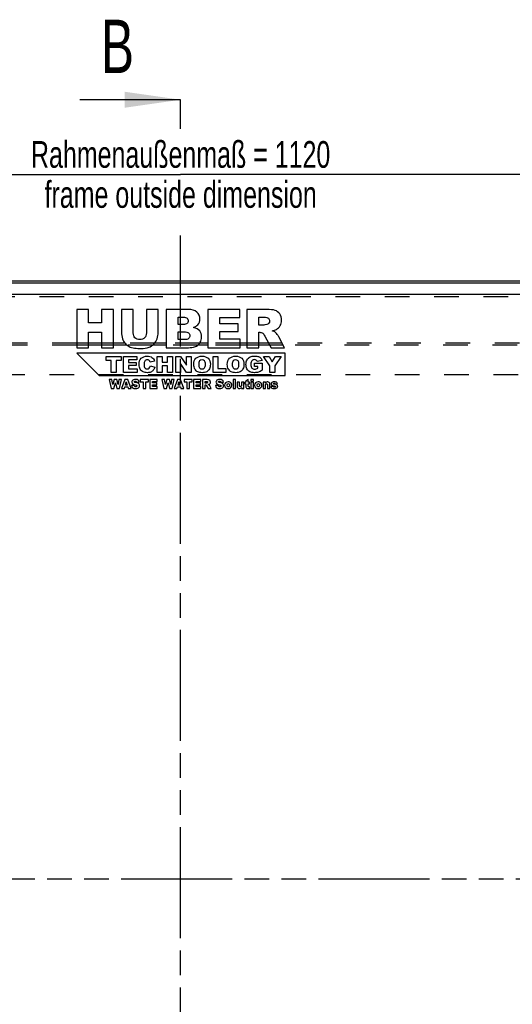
# Model space of a CAD drawing. Header units: millimetres. Extents: x 0 to 4200, y 0 to 2970.
# Tile 3 of 14: x 1009 to 1471, y 776 to 1699. Entities that reach past the tile are written whole.
import ezdxf

# ---------------------------------------------------------------- set-up
doc = ezdxf.new("R2010")
doc.units = ezdxf.units.MM
doc.header["$LTSCALE"] = 231
doc.linetypes.add('HIDDEN', pattern=[0.2, 0.1, -0.1])
doc.linetypes.add('PHANTOM', pattern=[0.8, 0.45, -0.05, 0.1, -0.05, 0.1, -0.05])
doc.layers.get('0').update_dxf_attribs({"linetype": 'CONTINUOUS'})
for name, color, linetype in [('050_DIMENSIONING', 7, 'CONTINUOUS'), ('DEFAULT_2', 8, 'HIDDEN'), ('HATCHING_BL0', 7, 'CONTINUOUS'), ('HATCHING_BL1', 7, 'CONTINUOUS')]:
    doc.layers.add(name, color=color, linetype=linetype)
doc.styles.get("Standard").update_dxf_attribs({"font": 'txt', "width": 0.7})
doc.dimstyles.new('DIMSTYLE_2', dxfattribs={"dimtxt": 25, "dimasz": 35, "dimexe": 2, "dimexo": 1, "dimtad": 1, "dimdec": 1, "dimtxsty": 'Standard', "dimblk": '_FILLED', "dimblk1": '_FILLED', "dimblk2": '_FILLED', "dimcen": 0.09, "dimazin": 2, "dimtp": 1.2, "dimtm": 1.2, "dimtfac": 1, "dimtdec": 1, "dimtofl": 0, "dimtmove": 0, "dimatfit": 3, "dimldrblk": '_FILLED', "dimfxl": 1, "dimtolj": 1, "dimarcsym": 0})
doc.dimstyles.get("Standard").update_dxf_attribs({"dimtxt": 25, "dimasz": 35, "dimexe": 2, "dimexo": 1, "dimtad": 1, "dimtxsty": 'Standard', "dimblk": '_FILLED', "dimblk1": '_FILLED', "dimblk2": '_FILLED', "dimcen": 0.09, "dimazin": 2, "dimtol": 1, "dimtp": 0.01, "dimtm": 0.01, "dimtfac": 1, "dimtofl": 0, "dimtmove": 0, "dimatfit": 3, "dimldrblk": '_FILLED', "dimfxl": 1, "dimtolj": 1, "dimarcsym": 0})

# ---------------------------------------------------------------- blocks, each defined once
blk = doc.blocks.new('_FILLED')
at = {"color": 0, "linetype": 'ByBlock'}
blk.add_solid([(0, 0), (-1, 0.143), (-1, -0.143)], dxfattribs=at)
blk = doc.blocks.new('*D3')
at = {"layer": '050_DIMENSIONING', "color": 2, "linetype": 'Continuous', "transparency": 16777216}
for p, q in [((600.12, 1463.5), (600.12, 1573.5)), ((1720.12, 1463.5), (1720.12, 1573.5)), ((600.12, 1553.5), (1160.12, 1553.5)), ((1720.12, 1553.5), (1160.12, 1553.5))]:
    blk.add_line(p, q, dxfattribs=at)
at = {"layer": '050_DIMENSIONING', "color": 2, "linetype": 'Continuous', "transparency": 16777216, "xscale": 35, "yscale": 35, "zscale": 35, "rotation": 180}
blk.add_blockref('_FILLED', (600.12, 1553.5), dxfattribs=at)
at = {"layer": '050_DIMENSIONING', "color": 2, "linetype": 'Continuous', "transparency": 16777216, "xscale": 35, "yscale": 35, "zscale": 35}
blk.add_blockref('_FILLED', (1720.12, 1553.5), dxfattribs=at)
at = {"layer": '050_DIMENSIONING', "color": 2, "linetype": 'Continuous', "transparency": 16777216, "insert": (1160.12, 1584.75), "char_height": 25, "width": 602.6786, "attachment_point": 2, "line_spacing_factor": 0.9}
blk.add_mtext('Rahmenaußenmaß = 1120\\Pframe outside dimension', dxfattribs=at)
blk = doc.blocks.new('HATCHING_BL0', base_point=(1195.12, 843.2))
at = {"layer": 'HATCHING_BL0', "color": 7, "linetype": 'PHANTOM'}
blk.add_line((550.12, 893.5), (1774.75, 893.5), dxfattribs=at)
blk = doc.blocks.new('XSEC_FILLED')
at = {"color": 0, "linetype": 'ByBlock'}
blk.add_solid([(0, 0), (-1, 0.143), (-1, -0.143)], dxfattribs=at)
blk = doc.blocks.new('HATCHING_BL1', base_point=(1095.25, 928.5))
at = {"layer": 'HATCHING_BL1', "color": 7, "linetype": 'PHANTOM'}
for p, q in [((1160.12, 1596.21), (1160.12, 1623.5)), ((1160.12, 283.5), (1160.12, 1501.21))]:
    blk.add_line(p, q, dxfattribs=at)
at = {"layer": 'HATCHING_BL1', "color": 7, "linetype": 'Continuous', "insert": (1085.29, 1698.5), "char_height": 50, "width": 58.9286, "attachment_point": 1, "line_spacing_factor": 0.9}
blk.add_mtext('B', dxfattribs=at)
at = {"layer": 'HATCHING_BL1', "color": 7, "linetype": 'Continuous'}
blk.add_leader([(1160.12, 1623.5), (1065.65, 1623.5)], dimstyle='Standard', override={"dimasz": 52.5, "dimtad": 0, "dimldrblk": 'XSEC_FILLED'}, dxfattribs=at)

msp = doc.modelspace()

# ---------------------------------------------------------------- linework, layer by layer
at = {"color": 7, "linetype": 'Continuous'}
for p, q in [((1720.12, 1453.501), (600.12, 1453.501)), ((1718.12, 1451.501), (602.12, 1451.501)), ((1710.12, 1441.001), (610.12, 1441.001)), ((1062.753, 1427.001), (1062.753, 1391.001)), ((1073.877, 1427.001), (1062.753, 1427.001)), ((1073.877, 1414.404), (1073.877, 1427.001)), ((1086.033, 1427.001), (1086.033, 1414.404)), ((1097.206, 1427.001), (1086.033, 1427.001)), ((1097.206, 1391.001), (1097.206, 1427.001)), ((1104.622, 1427.001), (1104.622, 1405.539)), ((1115.722, 1427.001), (1104.622, 1427.001)), ((1115.722, 1405.023), (1115.722, 1427.001)), ((1128.025, 1427.001), (1128.025, 1405.023)), ((1139.124, 1427.001), (1128.025, 1427.001)), ((1139.124, 1405.539), (1139.124, 1427.001)), ((1146.516, 1427.001), (1146.516, 1391.001)), ((1167.34, 1427.001), (1146.516, 1427.001)), ((1215.397, 1427.001), (1185.585, 1427.001)), ((1185.585, 1427.001), (1185.585, 1391.001)), ((1215.397, 1419.315), (1215.397, 1427.001)), ((1240.617, 1427.001), (1222.076, 1427.001)), ((1222.076, 1427.001), (1222.076, 1391.001)), ((1086.033, 1414.404), (1073.877, 1414.404)), ((1157.738, 1419.708), (1162.649, 1419.708)), ((1157.738, 1412.881), (1157.738, 1419.708)), ((1162.576, 1412.881), (1157.738, 1412.881)), ((1196.734, 1413.593), (1196.734, 1419.315)), ((1196.734, 1419.315), (1215.397, 1419.315)), ((1214.046, 1413.593), (1196.734, 1413.593)), ((1214.046, 1406.251), (1214.046, 1413.593)), ((1233.25, 1419.733), (1238.137, 1419.733)), ((1233.25, 1412.415), (1233.25, 1419.733)), ((1237.94, 1412.415), (1233.25, 1412.415)), ((1073.877, 1405.563), (1086.033, 1405.563)), ((1073.877, 1391.001), (1073.877, 1405.563)), ((1086.033, 1405.563), (1086.033, 1391.001)), ((1157.738, 1406.03), (1163.386, 1406.03)), ((1157.738, 1398.737), (1157.738, 1406.03)), ((1196.734, 1399.154), (1196.734, 1406.251)), ((1196.734, 1406.251), (1214.046, 1406.251)), ((1233.25, 1391.001), (1233.25, 1405.613)), ((1233.25, 1405.613), (1234.232, 1405.613)), ((1163.411, 1398.737), (1157.738, 1398.737)), ((1215.937, 1399.154), (1196.734, 1399.154)), ((1215.937, 1391.001), (1215.937, 1399.154)), ((1238.971, 1402.003), (1244.914, 1391.001)), ((1257.487, 1391.001), (1252.085, 1401.413)), ((1062.753, 1391.001), (1073.877, 1391.001)), ((1062.87, 1386.001), (1083.87, 1365.001)), ((1257.87, 1386.001), (1062.87, 1386.001)), ((1086.033, 1391.001), (1097.206, 1391.001)), ((1146.516, 1391.001), (1165.719, 1391.001)), ((1185.585, 1391.001), (1215.937, 1391.001)), ((1222.076, 1391.001), (1233.25, 1391.001)), ((1244.914, 1391.001), (1257.487, 1391.001)), ((1257.87, 1365.001), (1257.87, 1386.001)), ((1090.44, 1379.297), (1090.44, 1383.001)), ((1090.44, 1383.001), (1104.529, 1383.001)), ((1095.167, 1379.297), (1090.44, 1379.297)), ((1095.167, 1368.001), (1095.167, 1379.297)), ((1104.529, 1379.297), (1099.802, 1379.297)), ((1099.802, 1379.297), (1099.802, 1368.001)), ((1104.529, 1383.001), (1104.529, 1379.297)), ((1106.617, 1368.001), (1106.617, 1383.001)), ((1106.617, 1383.001), (1119.038, 1383.001)), ((1119.038, 1379.799), (1111.262, 1379.799)), ((1111.262, 1379.799), (1111.262, 1377.415)), ((1111.262, 1377.415), (1118.476, 1377.415)), ((1118.476, 1377.415), (1118.476, 1374.355)), ((1119.038, 1383.001), (1119.038, 1379.799)), ((1135.665, 1378.591), (1131.572, 1377.681)), ((1138.08, 1368.001), (1138.08, 1383.001)), ((1138.08, 1383.001), (1142.715, 1383.001)), ((1142.715, 1383.001), (1142.715, 1377.752)), ((1142.715, 1377.752), (1147.78, 1377.752)), ((1147.78, 1377.752), (1147.78, 1383.001)), ((1147.78, 1383.001), (1152.435, 1383.001)), ((1152.435, 1383.001), (1152.435, 1368.001)), ((1155.546, 1368.001), (1155.546, 1383.001)), ((1155.546, 1383.001), (1159.874, 1383.001)), ((1159.874, 1383.001), (1165.522, 1374.693)), ((1165.522, 1368.001), (1159.905, 1376.228)), ((1159.905, 1376.228), (1159.905, 1368.001)), ((1165.522, 1374.693), (1165.522, 1383.001)), ((1165.522, 1383.001), (1169.891, 1383.001)), ((1169.891, 1383.001), (1169.891, 1368.001)), ((1190.426, 1368.001), (1190.426, 1383.001)), ((1190.426, 1383.001), (1195.061, 1383.001)), ((1195.061, 1383.001), (1195.061, 1371.695)), ((1229.4, 1376.555), (1236.562, 1376.555)), ((1229.4, 1373.435), (1229.4, 1376.555)), ((1236.358, 1379.011), (1231.886, 1378.213)), ((1236.562, 1376.555), (1236.562, 1370.16)), ((1243.643, 1374.284), (1237.8, 1383.001)), ((1237.8, 1383.001), (1242.947, 1383.001)), ((1242.947, 1383.001), (1245.965, 1377.937)), ((1245.965, 1377.937), (1248.994, 1383.001)), ((1254.12, 1383.001), (1248.288, 1374.284)), ((1248.994, 1383.001), (1254.12, 1383.001)), ((1099.802, 1368.001), (1095.167, 1368.001)), ((1119.263, 1368.001), (1106.617, 1368.001)), ((1118.476, 1374.355), (1111.262, 1374.355)), ((1111.262, 1374.355), (1111.262, 1371.398)), ((1111.262, 1371.398), (1119.263, 1371.398)), ((1119.263, 1371.398), (1119.263, 1368.001)), ((1131.746, 1374.141), (1135.808, 1372.913)), ((1142.715, 1368.001), (1138.08, 1368.001)), ((1147.78, 1374.069), (1142.715, 1374.069)), ((1142.715, 1374.069), (1142.715, 1368.001)), ((1147.78, 1368.001), (1147.78, 1374.069)), ((1152.435, 1368.001), (1147.78, 1368.001)), ((1159.905, 1368.001), (1155.546, 1368.001)), ((1169.891, 1368.001), (1165.522, 1368.001)), ((1202.295, 1368.001), (1190.426, 1368.001)), ((1195.061, 1371.695), (1202.295, 1371.695)), ((1202.295, 1371.695), (1202.295, 1368.001)), ((1232.5, 1373.435), (1229.4, 1373.435)), ((1232.5, 1372.023), (1232.5, 1373.435)), ((1243.643, 1368.001), (1243.643, 1374.284)), ((1248.288, 1368.001), (1243.643, 1368.001)), ((1248.288, 1374.284), (1248.288, 1368.001)), ((1083.87, 1365.001), (1257.87, 1365.001)), ((1095.661, 1361.251), (1093.241, 1361.251)), ((1093.241, 1361.251), (1095.076, 1353.001)), ((1096.534, 1356.631), (1095.661, 1361.251)), ((1097.805, 1361.251), (1096.534, 1356.631)), ((1097.575, 1353.001), (1099.015, 1358.196)), ((1100.22, 1361.251), (1097.805, 1361.251)), ((1099.015, 1358.196), (1100.462, 1353.001)), ((1101.497, 1356.637), (1100.22, 1361.251)), ((1102.369, 1361.251), (1101.497, 1356.637)), ((1104.784, 1361.251), (1102.369, 1361.251)), ((1102.96, 1353.001), (1104.784, 1361.251)), ((1107.89, 1361.251), (1104.789, 1353.001)), ((1110.67, 1361.251), (1107.89, 1361.251)), ((1108.346, 1356.147), (1109.246, 1359.113)), ((1109.246, 1359.113), (1110.158, 1356.147)), ((1113.771, 1353.001), (1110.67, 1361.251)), ((1118.948, 1358.792), (1121.351, 1358.933)), ((1130.074, 1361.251), (1122.325, 1361.251)), ((1122.325, 1361.251), (1122.325, 1359.214)), ((1122.325, 1359.214), (1124.925, 1359.214)), ((1124.925, 1359.214), (1124.925, 1353.001)), ((1127.474, 1353.001), (1127.474, 1359.214)), ((1127.474, 1359.214), (1130.074, 1359.214)), ((1130.074, 1359.214), (1130.074, 1361.251)), ((1138.054, 1361.251), (1131.222, 1361.251)), ((1131.222, 1361.251), (1131.222, 1353.001)), ((1133.777, 1358.179), (1133.777, 1359.49)), ((1133.777, 1359.49), (1138.054, 1359.49)), ((1137.744, 1358.179), (1133.777, 1358.179)), ((1133.777, 1354.87), (1133.777, 1356.496)), ((1133.777, 1356.496), (1137.744, 1356.496)), ((1137.744, 1356.496), (1137.744, 1358.179)), ((1138.054, 1359.49), (1138.054, 1361.251)), ((1144.964, 1361.251), (1142.545, 1361.251)), ((1142.545, 1361.251), (1144.379, 1353.001)), ((1145.837, 1356.631), (1144.964, 1361.251)), ((1147.108, 1361.251), (1145.837, 1356.631)), ((1146.878, 1353.001), (1148.318, 1358.196)), ((1149.523, 1361.251), (1147.108, 1361.251)), ((1148.318, 1358.196), (1149.765, 1353.001)), ((1150.8, 1356.637), (1149.523, 1361.251)), ((1151.672, 1361.251), (1150.8, 1356.637)), ((1154.087, 1361.251), (1151.672, 1361.251)), ((1152.263, 1353.001), (1154.087, 1361.251)), ((1157.193, 1361.251), (1154.092, 1353.001)), ((1159.973, 1361.251), (1157.193, 1361.251)), ((1157.649, 1356.147), (1158.549, 1359.113)), ((1158.549, 1359.113), (1159.461, 1356.147)), ((1163.074, 1353.001), (1159.973, 1361.251)), ((1171.054, 1361.251), (1163.305, 1361.251)), ((1163.305, 1361.251), (1163.305, 1359.214)), ((1163.305, 1359.214), (1165.904, 1359.214)), ((1165.904, 1359.214), (1165.904, 1353.001)), ((1168.454, 1353.001), (1168.454, 1359.214)), ((1168.454, 1359.214), (1171.054, 1359.214)), ((1171.054, 1359.214), (1171.054, 1361.251)), ((1179.034, 1361.251), (1172.202, 1361.251)), ((1172.202, 1361.251), (1172.202, 1353.001)), ((1174.757, 1358.179), (1174.757, 1359.49)), ((1174.757, 1359.49), (1179.034, 1359.49)), ((1178.724, 1358.179), (1174.757, 1358.179)), ((1174.757, 1354.87), (1174.757, 1356.496)), ((1174.757, 1356.496), (1178.724, 1356.496)), ((1178.724, 1356.496), (1178.724, 1358.179)), ((1179.034, 1359.49), (1179.034, 1361.251)), ((1184.813, 1361.251), (1180.564, 1361.251)), ((1180.564, 1361.251), (1180.564, 1353.001)), ((1183.125, 1359.586), (1184.245, 1359.586)), ((1183.125, 1357.909), (1183.125, 1359.586)), ((1184.2, 1357.909), (1183.125, 1357.909)), ((1183.125, 1353.001), (1183.125, 1356.35)), ((1183.125, 1356.35), (1183.35, 1356.35)), ((1197.706, 1358.792), (1200.109, 1358.933)), ((1211.572, 1361.251), (1209.276, 1361.251)), ((1209.276, 1361.251), (1209.276, 1353.001)), ((1211.572, 1353.001), (1211.572, 1361.251)), ((1215.314, 1358.978), (1213.013, 1358.978)), ((1213.013, 1358.978), (1213.013, 1355.174)), ((1215.314, 1355.691), (1215.314, 1358.978)), ((1219.333, 1358.978), (1217.042, 1358.978)), ((1217.042, 1358.978), (1217.042, 1356.102)), ((1219.333, 1353.001), (1219.333, 1358.978)), ((1221.19, 1358.978), (1220.346, 1358.978)), ((1220.346, 1358.978), (1220.346, 1357.301)), ((1220.346, 1357.301), (1221.19, 1357.301)), ((1223.486, 1361.251), (1221.19, 1360.075)), ((1221.19, 1360.075), (1221.19, 1358.978)), ((1221.19, 1357.301), (1221.19, 1355.196)), ((1223.486, 1358.978), (1223.486, 1361.251)), ((1224.746, 1358.978), (1223.486, 1358.978)), ((1223.486, 1355.179), (1223.486, 1357.301)), ((1223.486, 1357.301), (1224.746, 1357.301)), ((1224.746, 1357.301), (1224.746, 1358.978)), ((1228.213, 1361.251), (1225.922, 1361.251)), ((1225.922, 1361.251), (1225.922, 1359.693)), ((1225.922, 1359.693), (1228.213, 1359.693)), ((1228.213, 1358.978), (1225.922, 1358.978)), ((1225.922, 1358.978), (1225.922, 1353.001)), ((1228.213, 1359.693), (1228.213, 1361.251)), ((1228.213, 1353.001), (1228.213, 1358.978)), ((1239.496, 1358.978), (1237.363, 1358.978)), ((1237.363, 1358.978), (1237.363, 1353.001)), ((1239.496, 1358.004), (1239.496, 1358.978)), ((1241.381, 1356.288), (1241.381, 1353.001)), ((1243.683, 1353.001), (1243.683, 1356.8)), ((1248.624, 1357.301), (1250.796, 1357.515)), ((1095.076, 1353.001), (1097.575, 1353.001)), ((1100.462, 1353.001), (1102.96, 1353.001)), ((1104.789, 1353.001), (1107.389, 1353.001)), ((1107.389, 1353.001), (1107.789, 1354.363)), ((1107.789, 1354.363), (1110.687, 1354.363)), ((1110.158, 1356.147), (1108.346, 1356.147)), ((1110.687, 1354.363), (1111.098, 1353.001)), ((1111.098, 1353.001), (1113.771, 1353.001)), ((1116.562, 1355.883), (1114.137, 1355.731)), ((1124.925, 1353.001), (1127.474, 1353.001)), ((1131.222, 1353.001), (1138.178, 1353.001)), ((1138.178, 1354.87), (1133.777, 1354.87)), ((1138.178, 1353.001), (1138.178, 1354.87)), ((1144.379, 1353.001), (1146.878, 1353.001)), ((1149.765, 1353.001), (1152.263, 1353.001)), ((1154.092, 1353.001), (1156.692, 1353.001)), ((1156.692, 1353.001), (1157.092, 1354.363)), ((1157.092, 1354.363), (1159.99, 1354.363)), ((1159.461, 1356.147), (1157.649, 1356.147)), ((1159.99, 1354.363), (1160.401, 1353.001)), ((1160.401, 1353.001), (1163.074, 1353.001)), ((1165.904, 1353.001), (1168.454, 1353.001)), ((1172.202, 1353.001), (1179.157, 1353.001)), ((1179.157, 1354.87), (1174.757, 1354.87)), ((1179.157, 1353.001), (1179.157, 1354.87)), ((1180.564, 1353.001), (1183.125, 1353.001)), ((1184.436, 1355.523), (1185.798, 1353.001)), ((1185.798, 1353.001), (1188.679, 1353.001)), ((1188.679, 1353.001), (1187.441, 1355.387)), ((1195.32, 1355.883), (1192.894, 1355.731)), ((1209.276, 1353.001), (1211.572, 1353.001)), ((1217.194, 1353.969), (1217.194, 1353.001)), ((1217.194, 1353.001), (1219.333, 1353.001)), ((1224.831, 1353.052), (1224.662, 1354.628)), ((1225.922, 1353.001), (1228.213, 1353.001)), ((1237.363, 1353.001), (1239.654, 1353.001)), ((1239.654, 1353.001), (1239.654, 1355.871)), ((1241.381, 1353.001), (1243.683, 1353.001)), ((1246.919, 1354.875), (1244.645, 1354.662))]:
    msp.add_line(p, q, dxfattribs=at)
for points in [[(1175.321, 1424.423), (1173.454, 1426.142), (1170.802, 1427.001), (1167.34, 1427.001)], [(1178.12, 1418.038), (1178.12, 1420.568), (1177.187, 1422.704), (1175.321, 1424.423)], [(1248.499, 1426.117), (1246.682, 1426.707), (1244.055, 1427.001), (1240.617, 1427.001)], [(1252.887, 1422.821), (1251.765, 1424.423), (1250.317, 1425.528), (1248.499, 1426.117)], [(1254.565, 1417.007), (1254.565, 1419.291), (1254, 1421.231), (1252.887, 1422.821)], [(1166.186, 1413.765), (1165.498, 1413.176), (1164.295, 1412.881), (1162.576, 1412.881)], [(1162.649, 1419.708), (1164.319, 1419.708), (1165.498, 1419.413), (1166.186, 1418.824)], [(1166.186, 1418.824), (1166.873, 1418.235), (1167.217, 1417.4), (1167.217, 1416.368)], [(1167.217, 1416.368), (1167.217, 1415.239), (1166.873, 1414.355), (1166.186, 1413.765)], [(1172.251, 1410.156), (1173.946, 1410.745), (1175.247, 1411.531), (1176.136, 1412.558)], [(1176.136, 1412.558), (1177.457, 1414.085), (1178.12, 1415.902), (1178.12, 1418.038)], [(1240.89, 1412.89), (1239.413, 1412.562), (1238.431, 1412.415), (1237.94, 1412.415)], [(1238.137, 1419.733), (1240.15, 1419.733), (1241.55, 1419.413), (1242.28, 1418.792)], [(1242.685, 1414.031), (1242.213, 1413.422), (1241.624, 1413.053), (1240.89, 1412.89)], [(1242.28, 1418.792), (1243.023, 1418.161), (1243.392, 1417.277), (1243.392, 1416.123)], [(1243.392, 1416.123), (1243.392, 1415.337), (1243.146, 1414.625), (1242.685, 1414.031)], [(1249.762, 1408.296), (1251.25, 1409.198), (1252.428, 1410.377), (1253.273, 1411.82)], [(1253.273, 1411.82), (1254.123, 1413.274), (1254.565, 1414.993), (1254.565, 1417.007)], [(1104.622, 1405.539), (1104.622, 1403.771), (1104.966, 1401.757), (1105.65, 1399.448)], [(1117.343, 1400.431), (1116.262, 1401.536), (1115.722, 1403.059), (1115.722, 1405.023)], [(1128.025, 1405.023), (1128.025, 1403.034), (1127.46, 1401.487), (1126.379, 1400.407)], [(1138.117, 1399.523), (1138.78, 1401.413), (1139.124, 1403.402), (1139.124, 1405.539)], [(1163.386, 1406.03), (1165.326, 1406.03), (1166.677, 1405.686), (1167.463, 1405.048)], [(1167.463, 1405.048), (1168.248, 1404.409), (1168.641, 1403.55), (1168.641, 1402.494)], [(1168.641, 1402.494), (1168.641, 1401.34), (1168.248, 1400.431), (1167.463, 1399.744)], [(1177.948, 1406.939), (1176.72, 1408.461), (1174.83, 1409.517), (1172.251, 1410.156)], [(1179.79, 1401.242), (1179.79, 1403.525), (1179.176, 1405.416), (1177.948, 1406.939)], [(1234.232, 1405.613), (1235.239, 1405.613), (1236.147, 1405.318), (1236.944, 1404.759)], [(1236.944, 1404.759), (1237.547, 1404.336), (1238.204, 1403.424), (1238.971, 1402.003)], [(1245.847, 1406.89), (1247.517, 1407.258), (1248.819, 1407.724), (1249.762, 1408.296)], [(1248.75, 1405.546), (1248.156, 1405.981), (1247.173, 1406.423), (1245.847, 1406.89)], [(1250.536, 1403.647), (1249.752, 1404.63), (1249.162, 1405.244), (1248.75, 1405.546)], [(1252.085, 1401.413), (1251.815, 1401.954), (1251.299, 1402.69), (1250.536, 1403.647)], [(1105.65, 1399.448), (1106.071, 1398.025), (1106.857, 1396.649), (1108.017, 1395.304)], [(1108.017, 1395.304), (1109.165, 1393.973), (1110.442, 1392.941), (1111.839, 1392.2)], [(1121.885, 1398.786), (1119.946, 1398.786), (1118.423, 1399.326), (1117.343, 1400.431)], [(1126.379, 1400.407), (1125.299, 1399.326), (1123.801, 1398.786), (1121.885, 1398.786)], [(1130.545, 1391.589), (1132.101, 1392.156), (1133.574, 1393.138), (1134.999, 1394.562)], [(1134.999, 1394.562), (1136.423, 1395.986), (1137.454, 1397.632), (1138.117, 1399.523)], [(1167.463, 1399.744), (1166.677, 1399.056), (1165.326, 1398.737), (1163.411, 1398.737)], [(1174.929, 1392.669), (1176.426, 1393.531), (1177.604, 1394.709), (1178.485, 1396.21)], [(1178.485, 1396.21), (1179.348, 1397.681), (1179.79, 1399.375), (1179.79, 1401.242)], [(1111.839, 1392.2), (1113.217, 1391.468), (1114.961, 1391.001), (1117.023, 1390.756)], [(1117.023, 1390.756), (1119.086, 1390.51), (1121.001, 1390.387), (1122.77, 1390.387)], [(1122.77, 1390.387), (1125.79, 1390.387), (1128.393, 1390.805), (1130.545, 1391.589)], [(1165.719, 1391.001), (1166.529, 1391.001), (1168.199, 1391.149), (1170.705, 1391.487)], [(1170.705, 1391.487), (1172.57, 1391.738), (1173.995, 1392.131), (1174.929, 1392.669)], [(1121.218, 1375.532), (1121.218, 1378.018), (1121.873, 1379.922), (1123.192, 1381.252)], [(1122.342, 1370.947), (1121.586, 1372.145), (1121.218, 1373.67), (1121.218, 1375.532)], [(1123.192, 1381.252), (1124.512, 1382.582), (1126.385, 1383.257), (1128.8, 1383.257)], [(1126.493, 1378.523), (1126.068, 1377.885), (1125.863, 1376.903), (1125.863, 1375.563)], [(1125.863, 1375.563), (1125.863, 1373.905), (1126.109, 1372.759), (1126.617, 1372.143)], [(1128.912, 1379.789), (1127.858, 1379.789), (1127.05, 1379.359), (1126.493, 1378.523)], [(1128.8, 1383.257), (1130.682, 1383.257), (1132.166, 1382.868), (1133.248, 1382.108)], [(1130.167, 1379.496), (1129.792, 1379.686), (1129.373, 1379.789), (1128.912, 1379.789)], [(1131.118, 1378.68), (1130.856, 1379.031), (1130.539, 1379.308), (1130.167, 1379.496)], [(1131.572, 1377.681), (1131.429, 1378.131), (1131.276, 1378.469), (1131.118, 1378.68)], [(1133.248, 1382.108), (1134.335, 1381.344), (1135.133, 1380.167), (1135.665, 1378.591)], [(1172.388, 1375.491), (1172.388, 1377.937), (1173.063, 1379.84), (1174.434, 1381.211)], [(1173.417, 1371.11), (1172.725, 1372.278), (1172.388, 1373.731), (1172.388, 1375.491)], [(1174.434, 1381.211), (1175.795, 1382.572), (1177.698, 1383.257), (1180.133, 1383.257)], [(1177.871, 1378.756), (1177.299, 1378.09), (1177.023, 1376.995), (1177.023, 1375.471)], [(1177.023, 1375.471), (1177.023, 1373.956), (1177.299, 1372.862), (1177.859, 1372.205)], [(1180.123, 1379.748), (1179.182, 1379.748), (1178.435, 1379.41), (1177.871, 1378.756)], [(1182.435, 1378.765), (1181.862, 1379.42), (1181.095, 1379.748), (1180.123, 1379.748)], [(1180.133, 1383.257), (1182.63, 1383.257), (1184.553, 1382.582), (1185.904, 1381.242)], [(1183.295, 1375.675), (1183.295, 1377.087), (1183.008, 1378.111), (1182.435, 1378.765)], [(1182.476, 1372.187), (1183.019, 1372.831), (1183.295, 1373.997), (1183.295, 1375.675)], [(1185.904, 1381.242), (1187.255, 1379.901), (1187.93, 1378.029), (1187.93, 1375.614)], [(1187.93, 1375.614), (1187.93, 1373.854), (1187.633, 1372.422), (1187.04, 1371.296)], [(1203.82, 1375.491), (1203.82, 1377.937), (1204.495, 1379.84), (1205.866, 1381.211)], [(1204.85, 1371.11), (1204.158, 1372.278), (1203.82, 1373.731), (1203.82, 1375.491)], [(1205.866, 1381.211), (1207.227, 1382.572), (1209.13, 1383.257), (1211.566, 1383.257)], [(1209.304, 1378.756), (1208.731, 1378.09), (1208.455, 1376.995), (1208.455, 1375.471)], [(1208.455, 1375.471), (1208.455, 1373.956), (1208.731, 1372.862), (1209.292, 1372.205)], [(1211.555, 1379.748), (1210.614, 1379.748), (1209.867, 1379.41), (1209.304, 1378.756)], [(1213.868, 1378.765), (1213.295, 1379.42), (1212.527, 1379.748), (1211.555, 1379.748)], [(1211.566, 1383.257), (1214.062, 1383.257), (1215.986, 1382.582), (1217.336, 1381.242)], [(1214.727, 1375.675), (1214.727, 1377.087), (1214.441, 1378.111), (1213.868, 1378.765)], [(1213.908, 1372.187), (1214.451, 1372.831), (1214.727, 1373.997), (1214.727, 1375.675)], [(1217.336, 1381.242), (1218.687, 1379.901), (1219.362, 1378.029), (1219.362, 1375.614)], [(1219.362, 1375.614), (1219.362, 1373.854), (1219.066, 1372.422), (1218.472, 1371.296)], [(1221.286, 1375.501), (1221.286, 1377.139), (1221.624, 1378.561), (1222.299, 1379.768)], [(1222.205, 1371.367), (1221.593, 1372.565), (1221.286, 1373.946), (1221.286, 1375.501)], [(1222.299, 1379.768), (1222.974, 1380.975), (1223.956, 1381.896), (1225.268, 1382.526)], [(1225.268, 1382.526), (1226.279, 1383.012), (1227.65, 1383.257), (1229.369, 1383.257)], [(1226.832, 1378.898), (1226.228, 1378.192), (1225.931, 1377.077), (1225.931, 1375.553)], [(1225.931, 1375.553), (1225.931, 1373.926), (1226.228, 1372.769), (1226.842, 1372.074)], [(1229.267, 1379.963), (1228.244, 1379.963), (1227.435, 1379.604), (1226.832, 1378.898)], [(1230.942, 1379.509), (1230.505, 1379.809), (1229.942, 1379.963), (1229.267, 1379.963)], [(1229.369, 1383.257), (1231.027, 1383.257), (1232.265, 1383.104), (1233.082, 1382.802)], [(1231.886, 1378.213), (1231.702, 1378.776), (1231.385, 1379.205), (1230.942, 1379.509)], [(1233.082, 1382.802), (1233.902, 1382.5), (1234.587, 1382.04), (1235.13, 1381.405)], [(1235.13, 1381.405), (1235.672, 1380.771), (1236.081, 1379.973), (1236.358, 1379.011)], [(1125.016, 1368.456), (1123.98, 1368.922), (1123.09, 1369.761), (1122.342, 1370.947)], [(1129.014, 1367.746), (1127.377, 1367.746), (1126.047, 1367.991), (1125.016, 1368.456)], [(1126.617, 1372.143), (1127.122, 1371.531), (1127.828, 1371.224), (1128.748, 1371.224)], [(1128.748, 1371.224), (1129.628, 1371.224), (1130.304, 1371.47), (1130.756, 1371.969)], [(1132.33, 1368.329), (1131.46, 1367.94), (1130.355, 1367.746), (1129.014, 1367.746)], [(1130.756, 1371.969), (1131.204, 1372.463), (1131.542, 1373.189), (1131.746, 1374.141)], [(1134.518, 1370.059), (1133.926, 1369.291), (1133.199, 1368.718), (1132.33, 1368.329)], [(1135.808, 1372.913), (1135.532, 1371.767), (1135.102, 1370.815), (1134.518, 1370.059)], [(1176.11, 1368.55), (1175.007, 1369.086), (1174.107, 1369.945), (1173.417, 1371.11)], [(1180.317, 1367.746), (1178.619, 1367.746), (1177.217, 1368.012), (1176.11, 1368.55)], [(1177.859, 1372.205), (1178.424, 1371.542), (1179.192, 1371.214), (1180.164, 1371.214)], [(1180.164, 1371.214), (1181.156, 1371.214), (1181.924, 1371.531), (1182.476, 1372.187)], [(1184.482, 1368.677), (1183.366, 1368.053), (1181.975, 1367.746), (1180.317, 1367.746)], [(1187.04, 1371.296), (1186.446, 1370.171), (1185.597, 1369.301), (1184.482, 1368.677)], [(1207.542, 1368.55), (1206.439, 1369.086), (1205.539, 1369.945), (1204.85, 1371.11)], [(1211.75, 1367.746), (1210.051, 1367.746), (1208.649, 1368.012), (1207.542, 1368.55)], [(1209.292, 1372.205), (1209.857, 1371.542), (1210.624, 1371.214), (1211.596, 1371.214)], [(1211.596, 1371.214), (1212.589, 1371.214), (1213.356, 1371.531), (1213.908, 1372.187)], [(1215.914, 1368.677), (1214.799, 1368.053), (1213.407, 1367.746), (1211.75, 1367.746)], [(1218.472, 1371.296), (1217.879, 1370.171), (1217.029, 1369.301), (1215.914, 1368.677)], [(1224.814, 1368.652), (1223.69, 1369.26), (1222.821, 1370.16), (1222.205, 1371.367)], [(1229.175, 1367.746), (1227.394, 1367.746), (1225.941, 1368.042), (1224.814, 1368.652)], [(1226.842, 1372.074), (1227.456, 1371.378), (1228.305, 1371.03), (1229.4, 1371.03)], [(1232.918, 1368.252), (1231.866, 1367.92), (1230.617, 1367.746), (1229.175, 1367.746)], [(1229.4, 1371.03), (1229.911, 1371.03), (1230.413, 1371.102), (1230.885, 1371.251)], [(1230.885, 1371.251), (1231.354, 1371.398), (1231.886, 1371.654), (1232.5, 1372.023)], [(1236.562, 1370.16), (1235.191, 1369.219), (1233.973, 1368.585), (1232.918, 1368.252)], [(1114.812, 1360.177), (1114.564, 1359.799), (1114.446, 1359.4), (1114.446, 1358.978)], [(1114.446, 1358.978), (1114.446, 1358.331), (1114.682, 1357.802), (1115.164, 1357.382)], [(1115.921, 1361.066), (1115.425, 1360.852), (1115.06, 1360.554), (1114.812, 1360.177)], [(1115.164, 1357.382), (1115.639, 1356.969), (1116.438, 1356.631), (1117.558, 1356.383)], [(1117.952, 1361.392), (1117.091, 1361.392), (1116.416, 1361.28), (1115.921, 1361.066)], [(1116.804, 1359.209), (1116.804, 1359.389), (1116.877, 1359.541), (1117.028, 1359.666)], [(1116.986, 1358.849), (1116.866, 1358.955), (1116.804, 1359.074), (1116.804, 1359.209)], [(1117.844, 1358.545), (1117.395, 1358.64), (1117.108, 1358.742), (1116.986, 1358.849)], [(1117.028, 1359.666), (1117.175, 1359.788), (1117.401, 1359.856), (1117.699, 1359.856)], [(1117.558, 1356.383), (1118.239, 1356.232), (1118.672, 1356.074), (1118.862, 1355.904)], [(1117.699, 1359.856), (1118.059, 1359.856), (1118.34, 1359.771), (1118.543, 1359.603)], [(1120.237, 1357.819), (1119.753, 1358.066), (1118.959, 1358.308), (1117.844, 1358.545)], [(1120.361, 1360.801), (1119.809, 1361.195), (1119.004, 1361.392), (1117.952, 1361.392)], [(1118.543, 1359.603), (1118.746, 1359.434), (1118.881, 1359.164), (1118.948, 1358.792)], [(1121.288, 1356.906), (1121.07, 1357.267), (1120.721, 1357.571), (1120.237, 1357.819)], [(1121.351, 1358.933), (1121.244, 1359.788), (1120.912, 1360.407), (1120.361, 1360.801)], [(1121.621, 1355.686), (1121.621, 1356.136), (1121.509, 1356.541), (1121.288, 1356.906)], [(1183.35, 1356.35), (1183.581, 1356.35), (1183.789, 1356.282), (1183.971, 1356.154)], [(1184.876, 1358.018), (1184.537, 1357.942), (1184.312, 1357.909), (1184.2, 1357.909)], [(1184.245, 1359.586), (1184.706, 1359.586), (1185.027, 1359.512), (1185.194, 1359.37)], [(1186.62, 1361.049), (1186.203, 1361.184), (1185.601, 1361.251), (1184.813, 1361.251)], [(1185.287, 1358.279), (1185.179, 1358.139), (1185.044, 1358.055), (1184.876, 1358.018)], [(1185.194, 1359.37), (1185.365, 1359.225), (1185.449, 1359.023), (1185.449, 1358.758)], [(1185.449, 1358.758), (1185.449, 1358.578), (1185.393, 1358.415), (1185.287, 1358.279)], [(1186.012, 1356.642), (1186.394, 1356.727), (1186.693, 1356.834), (1186.909, 1356.965)], [(1186.677, 1356.335), (1186.541, 1356.434), (1186.316, 1356.536), (1186.012, 1356.642)], [(1187.625, 1360.293), (1187.368, 1360.661), (1187.036, 1360.914), (1186.62, 1361.049)], [(1187.086, 1355.899), (1186.907, 1356.125), (1186.771, 1356.265), (1186.677, 1356.335)], [(1186.909, 1356.965), (1187.25, 1357.171), (1187.52, 1357.442), (1187.713, 1357.772)], [(1188.01, 1358.961), (1188.01, 1359.484), (1187.88, 1359.929), (1187.625, 1360.293)], [(1187.713, 1357.772), (1187.908, 1358.106), (1188.01, 1358.5), (1188.01, 1358.961)], [(1193.57, 1360.177), (1193.322, 1359.799), (1193.204, 1359.4), (1193.204, 1358.978)], [(1193.204, 1358.978), (1193.204, 1358.331), (1193.44, 1357.802), (1193.922, 1357.382)], [(1194.678, 1361.066), (1194.183, 1360.852), (1193.817, 1360.554), (1193.57, 1360.177)], [(1193.922, 1357.382), (1194.397, 1356.969), (1195.196, 1356.631), (1196.316, 1356.383)], [(1196.71, 1361.392), (1195.849, 1361.392), (1195.173, 1361.28), (1194.678, 1361.066)], [(1195.562, 1359.209), (1195.562, 1359.389), (1195.635, 1359.541), (1195.786, 1359.666)], [(1195.744, 1358.849), (1195.624, 1358.955), (1195.562, 1359.074), (1195.562, 1359.209)], [(1196.602, 1358.545), (1196.153, 1358.64), (1195.866, 1358.742), (1195.744, 1358.849)], [(1195.786, 1359.666), (1195.933, 1359.788), (1196.158, 1359.856), (1196.457, 1359.856)], [(1196.316, 1356.383), (1196.997, 1356.232), (1197.43, 1356.074), (1197.62, 1355.904)], [(1196.457, 1359.856), (1196.817, 1359.856), (1197.098, 1359.771), (1197.301, 1359.603)], [(1198.995, 1357.819), (1198.511, 1358.066), (1197.717, 1358.308), (1196.602, 1358.545)], [(1199.118, 1360.801), (1198.567, 1361.195), (1197.762, 1361.392), (1196.71, 1361.392)], [(1197.301, 1359.603), (1197.503, 1359.434), (1197.638, 1359.164), (1197.706, 1358.792)], [(1200.046, 1356.906), (1199.827, 1357.267), (1199.479, 1357.571), (1198.995, 1357.819)], [(1200.109, 1358.933), (1200.002, 1359.788), (1199.67, 1360.407), (1199.118, 1360.801)], [(1200.379, 1355.686), (1200.379, 1356.136), (1200.266, 1356.541), (1200.046, 1356.906)], [(1202.15, 1358.225), (1201.533, 1357.633), (1201.229, 1356.884), (1201.229, 1355.973)], [(1204.645, 1359.113), (1203.598, 1359.113), (1202.765, 1358.815), (1202.15, 1358.225)], [(1203.525, 1355.978), (1203.525, 1356.502), (1203.632, 1356.89), (1203.849, 1357.15)], [(1203.849, 1357.15), (1204.065, 1357.408), (1204.341, 1357.537), (1204.678, 1357.537)], [(1207.354, 1358.069), (1206.744, 1358.764), (1205.838, 1359.113), (1204.645, 1359.113)], [(1204.678, 1357.537), (1204.994, 1357.537), (1205.258, 1357.408), (1205.472, 1357.155)], [(1205.472, 1357.155), (1205.686, 1356.901), (1205.793, 1356.519), (1205.793, 1356.001)], [(1208.094, 1356.007), (1208.094, 1356.823), (1207.847, 1357.509), (1207.354, 1358.069)], [(1230.316, 1358.225), (1229.699, 1357.633), (1229.395, 1356.884), (1229.395, 1355.973)], [(1232.811, 1359.113), (1231.764, 1359.113), (1230.931, 1358.815), (1230.316, 1358.225)], [(1231.691, 1355.978), (1231.691, 1356.502), (1231.798, 1356.89), (1232.015, 1357.15)], [(1232.015, 1357.15), (1232.231, 1357.408), (1232.507, 1357.537), (1232.844, 1357.537)], [(1235.52, 1358.069), (1234.91, 1358.764), (1234.004, 1359.113), (1232.811, 1359.113)], [(1232.844, 1357.537), (1233.159, 1357.537), (1233.424, 1357.408), (1233.638, 1357.155)], [(1233.638, 1357.155), (1233.852, 1356.901), (1233.959, 1356.519), (1233.959, 1356.001)], [(1236.26, 1356.007), (1236.26, 1356.823), (1236.013, 1357.509), (1235.52, 1358.069)], [(1240.464, 1358.854), (1240.138, 1358.685), (1239.811, 1358.398), (1239.496, 1358.004)], [(1239.654, 1355.871), (1239.654, 1356.412), (1239.738, 1356.789), (1239.912, 1357.003)], [(1239.912, 1357.003), (1240.081, 1357.211), (1240.306, 1357.318), (1240.588, 1357.318)], [(1241.657, 1359.113), (1241.184, 1359.113), (1240.79, 1359.023), (1240.464, 1358.854)], [(1240.588, 1357.318), (1240.835, 1357.318), (1241.032, 1357.239), (1241.171, 1357.08)], [(1241.171, 1357.08), (1241.308, 1356.924), (1241.381, 1356.659), (1241.381, 1356.288)], [(1243.143, 1358.545), (1242.783, 1358.922), (1242.287, 1359.113), (1241.657, 1359.113)], [(1243.683, 1356.8), (1243.683, 1357.588), (1243.503, 1358.167), (1243.143, 1358.545)], [(1245.241, 1358.263), (1245.011, 1357.976), (1244.899, 1357.639), (1244.899, 1357.245)], [(1244.899, 1357.245), (1244.899, 1356.884), (1245, 1356.564), (1245.214, 1356.282)], [(1245.214, 1356.282), (1245.428, 1356.001), (1245.686, 1355.804), (1245.996, 1355.686)], [(1246.187, 1358.9), (1245.782, 1358.758), (1245.467, 1358.545), (1245.241, 1358.263)], [(1247.802, 1359.113), (1247.127, 1359.113), (1246.587, 1359.04), (1246.187, 1358.9)], [(1246.947, 1357.43), (1246.947, 1357.56), (1247.003, 1357.672), (1247.121, 1357.762)], [(1247.17, 1357.095), (1247.02, 1357.171), (1246.947, 1357.284), (1246.947, 1357.43)], [(1247.121, 1357.762), (1247.24, 1357.852), (1247.431, 1357.903), (1247.69, 1357.903)], [(1248.151, 1356.893), (1247.645, 1356.952), (1247.318, 1357.019), (1247.17, 1357.095)], [(1247.69, 1357.903), (1247.943, 1357.903), (1248.163, 1357.841), (1248.341, 1357.721)], [(1249.377, 1358.947), (1249.04, 1359.057), (1248.511, 1359.113), (1247.802, 1359.113)], [(1249.851, 1356.536), (1249.479, 1356.687), (1248.911, 1356.806), (1248.151, 1356.893)], [(1248.341, 1357.721), (1248.472, 1357.633), (1248.568, 1357.492), (1248.624, 1357.301)], [(1250.226, 1358.442), (1250.003, 1358.668), (1249.716, 1358.837), (1249.377, 1358.947)], [(1250.701, 1355.877), (1250.504, 1356.164), (1250.222, 1356.384), (1249.851, 1356.536)], [(1250.796, 1357.515), (1250.644, 1357.903), (1250.453, 1358.213), (1250.226, 1358.442)], [(1114.137, 1355.731), (1114.204, 1354.898), (1114.514, 1354.211), (1115.054, 1353.671)], [(1115.054, 1353.671), (1115.594, 1353.131), (1116.562, 1352.861), (1117.969, 1352.861)], [(1116.88, 1354.98), (1116.72, 1355.185), (1116.613, 1355.489), (1116.562, 1355.883)], [(1118.008, 1354.481), (1117.519, 1354.481), (1117.142, 1354.645), (1116.88, 1354.98)], [(1117.969, 1352.861), (1118.768, 1352.861), (1119.427, 1352.979), (1119.954, 1353.207)], [(1118.847, 1354.735), (1118.65, 1354.566), (1118.369, 1354.481), (1118.008, 1354.481)], [(1119.145, 1355.331), (1119.145, 1355.106), (1119.044, 1354.904), (1118.847, 1354.735)], [(1118.862, 1355.904), (1119.049, 1355.736), (1119.145, 1355.545), (1119.145, 1355.331)], [(1119.954, 1353.207), (1120.479, 1353.435), (1120.89, 1353.772), (1121.184, 1354.222)], [(1121.184, 1354.222), (1121.475, 1354.667), (1121.621, 1355.157), (1121.621, 1355.686)], [(1183.971, 1356.154), (1184.11, 1356.057), (1184.26, 1355.848), (1184.436, 1355.523)], [(1187.441, 1355.387), (1187.379, 1355.511), (1187.261, 1355.68), (1187.086, 1355.899)], [(1192.894, 1355.731), (1192.962, 1354.898), (1193.271, 1354.211), (1193.812, 1353.671)], [(1193.812, 1353.671), (1194.352, 1353.131), (1195.32, 1352.861), (1196.727, 1352.861)], [(1195.637, 1354.98), (1195.477, 1355.185), (1195.37, 1355.489), (1195.32, 1355.883)], [(1196.766, 1354.481), (1196.276, 1354.481), (1195.899, 1354.645), (1195.637, 1354.98)], [(1196.727, 1352.861), (1197.526, 1352.861), (1198.184, 1352.979), (1198.712, 1353.207)], [(1197.605, 1354.735), (1197.408, 1354.566), (1197.126, 1354.481), (1196.766, 1354.481)], [(1197.903, 1355.331), (1197.903, 1355.106), (1197.802, 1354.904), (1197.605, 1354.735)], [(1197.62, 1355.904), (1197.807, 1355.736), (1197.903, 1355.545), (1197.903, 1355.331)], [(1198.712, 1353.207), (1199.237, 1353.435), (1199.647, 1353.772), (1199.941, 1354.222)], [(1199.941, 1354.222), (1200.233, 1354.667), (1200.379, 1355.157), (1200.379, 1355.686)], [(1201.229, 1355.973), (1201.229, 1354.994), (1201.589, 1354.2), (1202.32, 1353.597)], [(1202.32, 1353.597), (1202.911, 1353.108), (1203.688, 1352.866), (1204.65, 1352.866)], [(1203.844, 1354.795), (1203.632, 1355.05), (1203.525, 1355.444), (1203.525, 1355.978)], [(1204.661, 1354.414), (1204.335, 1354.414), (1204.059, 1354.538), (1203.844, 1354.795)], [(1204.65, 1352.866), (1205.725, 1352.866), (1206.569, 1353.159), (1207.177, 1353.744)], [(1205.473, 1354.79), (1205.258, 1354.538), (1204.988, 1354.414), (1204.661, 1354.414)], [(1205.793, 1356.001), (1205.793, 1355.444), (1205.686, 1355.039), (1205.473, 1354.79)], [(1207.177, 1353.744), (1207.785, 1354.33), (1208.094, 1355.084), (1208.094, 1356.007)], [(1213.013, 1355.174), (1213.013, 1354.386), (1213.187, 1353.806), (1213.547, 1353.429)], [(1213.547, 1353.429), (1213.908, 1353.052), (1214.403, 1352.866), (1215.033, 1352.866)], [(1215.033, 1352.866), (1215.506, 1352.866), (1215.9, 1352.951), (1216.226, 1353.12)], [(1215.521, 1354.891), (1215.382, 1355.05), (1215.314, 1355.314), (1215.314, 1355.691)], [(1216.108, 1354.656), (1215.855, 1354.656), (1215.658, 1354.735), (1215.521, 1354.891)], [(1216.779, 1354.97), (1216.603, 1354.757), (1216.378, 1354.656), (1216.108, 1354.656)], [(1216.226, 1353.12), (1216.553, 1353.288), (1216.873, 1353.57), (1217.194, 1353.969)], [(1217.042, 1356.102), (1217.042, 1355.556), (1216.952, 1355.179), (1216.779, 1354.97)], [(1221.19, 1355.196), (1221.19, 1354.526), (1221.252, 1354.048), (1221.381, 1353.75)], [(1221.381, 1353.75), (1221.51, 1353.452), (1221.713, 1353.227), (1221.984, 1353.082)], [(1221.984, 1353.082), (1222.253, 1352.939), (1222.67, 1352.866), (1223.244, 1352.866)], [(1223.244, 1352.866), (1223.733, 1352.866), (1224.262, 1352.928), (1224.831, 1353.052)], [(1223.558, 1354.673), (1223.508, 1354.757), (1223.486, 1354.926), (1223.486, 1355.179)], [(1223.953, 1354.487), (1223.761, 1354.487), (1223.632, 1354.549), (1223.558, 1354.673)], [(1224.662, 1354.628), (1224.358, 1354.532), (1224.122, 1354.487), (1223.953, 1354.487)], [(1229.395, 1355.973), (1229.395, 1354.994), (1229.755, 1354.2), (1230.485, 1353.597)], [(1230.485, 1353.597), (1231.077, 1353.108), (1231.854, 1352.866), (1232.816, 1352.866)], [(1232.01, 1354.795), (1231.798, 1355.05), (1231.691, 1355.444), (1231.691, 1355.978)], [(1232.827, 1354.414), (1232.501, 1354.414), (1232.225, 1354.538), (1232.01, 1354.795)], [(1232.816, 1352.866), (1233.891, 1352.866), (1234.735, 1353.159), (1235.343, 1353.744)], [(1233.639, 1354.79), (1233.424, 1354.538), (1233.154, 1354.414), (1232.827, 1354.414)], [(1233.959, 1356.001), (1233.959, 1355.444), (1233.852, 1355.039), (1233.639, 1354.79)], [(1235.343, 1353.744), (1235.951, 1354.33), (1236.26, 1355.084), (1236.26, 1356.007)], [(1244.645, 1354.662), (1244.775, 1354.088), (1245.073, 1353.643), (1245.533, 1353.331)], [(1245.533, 1353.331), (1245.996, 1353.018), (1246.778, 1352.866), (1247.87, 1352.866)], [(1245.996, 1355.686), (1246.305, 1355.568), (1246.857, 1355.438), (1247.656, 1355.299)], [(1247.311, 1354.294), (1247.144, 1354.408), (1247.009, 1354.605), (1246.919, 1354.875)], [(1247.988, 1354.121), (1247.707, 1354.121), (1247.482, 1354.178), (1247.311, 1354.294)], [(1247.656, 1355.299), (1248.185, 1355.207), (1248.517, 1355.129), (1248.641, 1355.062)], [(1247.87, 1352.866), (1248.641, 1352.866), (1249.249, 1352.968), (1249.698, 1353.156)], [(1248.702, 1354.313), (1248.534, 1354.183), (1248.292, 1354.121), (1247.988, 1354.121)], [(1248.641, 1355.062), (1248.81, 1354.971), (1248.9, 1354.847), (1248.9, 1354.678)], [(1248.9, 1354.678), (1248.9, 1354.532), (1248.832, 1354.414), (1248.702, 1354.313)], [(1249.698, 1353.156), (1250.149, 1353.345), (1250.475, 1353.604), (1250.684, 1353.93)], [(1250.684, 1353.93), (1250.892, 1354.256), (1250.999, 1354.594), (1250.999, 1354.937)], [(1250.999, 1354.937), (1250.999, 1355.281), (1250.898, 1355.59), (1250.701, 1355.877)]]:
    msp.add_open_spline(points, degree=3, dxfattribs=at)
at = {"layer": 'DEFAULT_2', "color": 8, "linetype": 'HIDDEN'}
for p, q in [((612.12, 1439.001), (1708.12, 1439.001)), ((1062.753, 1395.501), (658.12, 1395.501)), ((1062.753, 1393.501), (660.12, 1393.501)), ((1073.877, 1395.501), (1062.753, 1395.501)), ((1073.877, 1393.501), (1062.753, 1393.501)), ((1086.033, 1395.501), (1073.877, 1395.501)), ((1086.033, 1393.501), (1073.877, 1393.501)), ((1097.206, 1395.501), (1086.033, 1395.501)), ((1097.206, 1393.501), (1086.033, 1393.501)), ((1107.856, 1395.501), (1097.206, 1395.501)), ((1109.872, 1393.501), (1097.206, 1393.501)), ((1135.849, 1395.501), (1107.856, 1395.501)), ((1133.822, 1393.501), (1109.872, 1393.501)), ((1146.516, 1393.501), (1133.822, 1393.501)), ((1146.516, 1395.501), (1135.849, 1395.501)), ((1178.025, 1395.501), (1146.516, 1395.501)), ((1176.148, 1393.501), (1146.516, 1393.501)), ((1185.585, 1393.501), (1176.148, 1393.501)), ((1185.585, 1395.501), (1178.025, 1395.501)), ((1215.937, 1395.501), (1185.585, 1395.501)), ((1215.937, 1393.501), (1185.585, 1393.501)), ((1222.076, 1395.501), (1215.937, 1395.501)), ((1222.076, 1393.501), (1215.937, 1393.501)), ((1233.25, 1395.501), (1222.076, 1395.501)), ((1233.25, 1393.501), (1222.076, 1393.501)), ((1242.483, 1395.501), (1233.25, 1395.501)), ((1243.564, 1393.501), (1233.25, 1393.501)), ((1255.152, 1395.501), (1242.483, 1395.501)), ((1256.19, 1393.501), (1243.564, 1393.501)), ((1662.12, 1395.501), (1255.152, 1395.501)), ((1660.12, 1393.501), (1256.19, 1393.501)), ((760.12, 1366.001), (1560.12, 1366.001))]:
    msp.add_line(p, q, dxfattribs=at)

# ---------------------------------------------------------------- block references
at = {"layer": 'HATCHING_BL0'}
msp.add_blockref('HATCHING_BL0', (1195.12, 843.205), dxfattribs=at)
at = {"layer": 'HATCHING_BL1'}
msp.add_blockref('HATCHING_BL1', (1095.255, 928.501), dxfattribs=at)

# ---------------------------------------------------------------- dimensions: what is measured, and where the dimension line sits
at = {"layer": '050_DIMENSIONING', "color": 2, "linetype": 'Continuous'}
dim = msp.add_linear_dim(base=(600.12, 1553.501), p1=(1720.12, 1462.501), p2=(600.12, 1462.501), angle=180, text='Rahmenaußenmaß = <>\\Pframe outside dimension', dimstyle='DIMSTYLE_2', dxfattribs=at)
dim.commit()
dim.dimension.update_dxf_attribs({"geometry": '*D3', "text_midpoint": (1160.12, 1553.501), "dimtype": 160})

doc.saveas('drawing.dxf')
